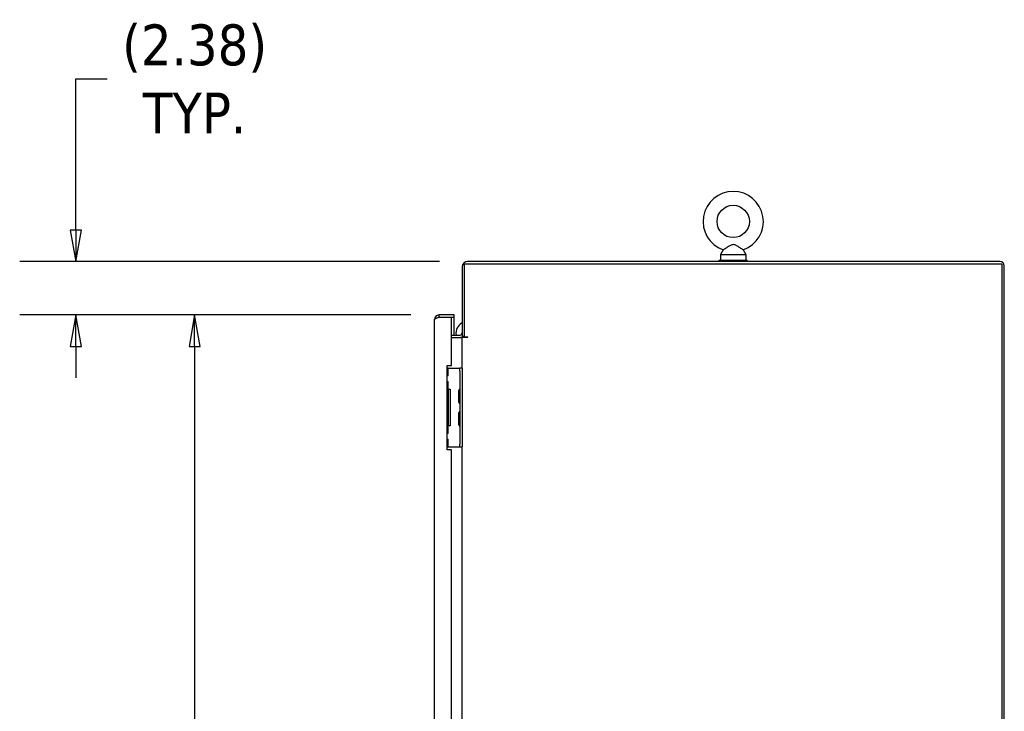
# Model space of a CAD drawing. Extents: x 785 to 1232, y 18 to 306.
# Tile 186 of 232: x 971 to 1015, y 214 to 245. Entities that reach past the tile are written whole.
import ezdxf

# ---------------------------------------------------------------- set-up
doc = ezdxf.new("R2010")
doc.units = 0
doc.header["$LTSCALE"] = 4
doc.header["$MEASUREMENT"] = 0
doc.layers.get('0').update_dxf_attribs({"linetype": 'CONTINUOUS'})
doc.layers.get('DEFPOINTS').update_dxf_attribs({"linetype": 'CONTINUOUS'})
doc.styles.add('ROMANS', font='romans.shx')
doc.dimstyles.new('Default (ANSI)', dxfattribs={"dimscale": 20, "dimtxt": 0.07, "dimasz": 0.07, "dimexe": 0.125, "dimexo": 0.0625, "dimgap": 0.031496, "dimtad": 0, "dimtih": 1, "dimtoh": 1, "dimrnd": 1e-08, "dimzin": 0, "dimdsep": 46, "dimtxsty": 'ROMANS', "dimblk": 'Filled-1', "dimcen": 0.09, "dimdle": 0.393701, "dimclrd": 256, "dimclre": 256, "dimclrt": 256, "dimadec": 0, "dimazin": 0, "dimtfac": 0.928571, "dimtofl": 0, "dimtmove": 0, "dimatfit": 3, "dimfxl": 1, "dimtolj": 1, "dimtzin": 0, "dimlwd": -1, "dimlwe": -1, "dimarcsym": 0})

# ---------------------------------------------------------------- blocks, each defined once
blk = doc.blocks.new('Filled-1')
at = {"color": 0}
for p, q in [((0, 0), (-1, 0.179)), ((-1, 0.179), (-1, -0.179)), ((-1, 0), (0, 0)), ((-1, -0.179), (0, 0))]:
    blk.add_line(p, q, dxfattribs=at)
at = {"color": 0, "flags": 128}
blk.add_lwpolyline([(-1, -0.179), (0, 0), (-1, 0.179), (-1, -0.179)], dxfattribs=at)
at = {"color": 0}
blk.add_solid([(-1, -0.179), (0, 0), (-1, 0.179), (-1, -0.179)], dxfattribs=at)
blk = doc.blocks.new('*D30')
at = {"transparency": 16777216}
for p, q in [((988.429, 232.09), (976.303, 232.09)), ((978.803, 230.69), (978.803, 197.631)), ((978.803, 152.115), (978.803, 185.174)), ((988.429, 150.715), (976.303, 150.715))]:
    blk.add_line(p, q, dxfattribs=at)
at = {"layer": 'DEFPOINTS', "color": 0, "transparency": 16777216}
for p in [(978.803, 232.09), (989.679, 232.09), (989.679, 150.715)]:
    blk.add_point(p, dxfattribs=at)
at = {"transparency": 16777216, "xscale": 1.400000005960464, "yscale": 1.400000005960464, "zscale": 1.400000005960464}
for p, rotation in [((978.803, 232.09), 90), ((978.803, 150.715), 270)]:
    blk.add_blockref('Filled-1', p, dxfattribs=dict(at, rotation=rotation))
at = {"transparency": 16777216, "insert": (978.803, 191.403), "char_height": 1.4, "attachment_point": 5, "style": 'ROMANS'}
blk.add_mtext('\\A1;\\fTahoma|b0|i0;\\H1.8200;81.38\\P\\fTahoma|b0|i0;\\H1.8200;DOOR\\P\\fTahoma|b0|i0;\\H1.8200;HEIGHT\\P\\fTahoma|b0|i0;\\H1.8200;(2 PL.)', dxfattribs=at)
blk = doc.blocks.new('*D31')
at = {"transparency": 16777216}
for p, q in [((973.518, 235.865), (973.518, 242.592)), ((973.518, 242.592), (974.918, 242.592)), ((989.7, 234.465), (971.018, 234.465)), ((988.429, 232.09), (971.018, 232.09)), ((973.518, 230.69), (973.518, 229.29))]:
    blk.add_line(p, q, dxfattribs=at)
at = {"layer": 'DEFPOINTS', "color": 0, "transparency": 16777216}
for p in [(990.95, 234.465), (973.518, 232.09), (989.679, 232.09)]:
    blk.add_point(p, dxfattribs=at)
at = {"transparency": 16777216, "xscale": 1.400000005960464, "yscale": 1.400000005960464, "zscale": 1.400000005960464}
for p, rotation in [((973.518, 234.465), 270), ((973.518, 232.09), 90)]:
    blk.add_blockref('Filled-1', p, dxfattribs=dict(at, rotation=rotation))
at = {"transparency": 16777216, "insert": (978.803, 242.592), "char_height": 1.4, "attachment_point": 5, "style": 'ROMANS'}
blk.add_mtext('\\A1;\\fTahoma|b0|i0;\\H1.8200;(2.38)\\P\\fTahoma|b0|i0;\\H1.8200;TYP.', dxfattribs=at)

msp = doc.modelspace()

# ---------------------------------------------------------------- linework, layer by layer
for p, q in [((1002.325, 234.983), (1002.208, 234.778)), ((1003.211, 234.983), (1003.328, 234.778)), ((1014.633, 234.465), (990.95, 234.465)), ((1002.143, 234.528), (1003.393, 234.528)), ((1002.143, 234.465), (1002.143, 234.528)), ((1002.208, 234.778), (1003.328, 234.778)), ((1002.208, 234.778), (1002.208, 234.528)), ((1003.328, 234.778), (1003.328, 234.528)), ((1003.393, 234.465), (1003.393, 234.528)), ((990.706, 234.22), (990.706, 231.142)), ((990.81, 231.106), (990.81, 234.361)), ((990.81, 234.361), (1014.727, 234.361)), ((1014.727, 234.361), (1014.727, 144.444)), ((1014.831, 144.444), (1014.831, 234.267)), ((989.481, 150.913), (989.481, 231.892)), ((990.356, 232.09), (989.679, 232.09)), ((989.679, 231.986), (989.679, 232.09)), ((989.679, 231.986), (990.356, 231.986)), ((989.679, 231.985), (990.231, 231.985)), ((990.231, 229.84), (990.231, 231.985)), ((990.231, 231.985), (990.356, 231.985)), ((990.356, 231.986), (990.356, 232.09)), ((990.356, 231.194), (990.356, 231.985)), ((990.231, 231.194), (990.612, 231.194)), ((990.231, 231.09), (990.612, 231.09)), ((990.612, 231.09), (990.706, 231.09)), ((990.706, 231.142), (990.81, 231.142)), ((990.706, 229.715), (990.706, 231.09)), ((990.95, 231.09), (990.706, 231.09)), ((990.81, 231.106), (990.95, 231.106)), ((990.044, 229.84), (990.231, 229.84)), ((990.044, 226.09), (990.044, 229.84)), ((990.079, 229.715), (990.044, 229.715)), ((990.079, 229.715), (990.539, 229.715)), ((990.079, 229.371), (990.079, 229.715)), ((990.539, 229.715), (990.602, 229.715)), ((990.602, 229.59), (990.602, 229.715)), ((990.706, 229.715), (990.602, 229.715)), ((990.602, 229.59), (990.602, 226.34)), ((990.706, 229.715), (990.706, 229.59)), ((990.706, 229.59), (990.706, 226.34)), ((990.079, 229.371), (990.044, 229.371)), ((990.044, 229.121), (990.079, 229.121)), ((990.079, 228.778), (990.044, 228.778)), ((990.095, 228.746), (990.044, 228.746)), ((990.079, 228.778), (990.079, 229.121)), ((990.079, 228.778), (990.174, 228.778)), ((990.095, 227.184), (990.095, 228.746)), ((990.174, 228.778), (990.174, 227.153)), ((990.549, 228.697), (990.549, 228.233)), ((990.549, 227.697), (990.549, 227.233)), ((990.044, 227.184), (990.095, 227.184)), ((990.044, 227.153), (990.079, 227.153)), ((990.174, 227.153), (990.079, 227.153)), ((990.079, 226.809), (990.079, 227.153)), ((990.079, 226.809), (990.044, 226.809)), ((990.044, 226.559), (990.079, 226.559)), ((990.079, 226.215), (990.079, 226.559)), ((990.044, 226.215), (990.079, 226.215)), ((990.231, 226.09), (990.044, 226.09)), ((990.079, 226.215), (990.539, 226.215)), ((990.231, 211.559), (990.231, 226.09)), ((990.539, 226.215), (990.602, 226.215)), ((990.602, 226.215), (990.602, 226.34)), ((990.602, 226.215), (990.706, 226.215)), ((990.706, 226.34), (990.706, 226.215)), ((990.706, 211.434), (990.706, 226.215))]:
    msp.add_line(p, q)
msp.add_circle((1002.768, 236.248), 0.72)
for centre, radius, start, end in [((1002.768, 236.248), 1.34, 289.3173, 250.6827), ((990.95, 234.22), 0.245, 90, 180), ((1014.633, 234.267), 0.198, 0, 90), ((990.932, 231.29), 0.5, 116.944, 191.1022), ((990.612, 231.288), 0.0937, 270, 0), ((990.612, 231.288), 0.198, 270, 312.52), ((990.95, 231.098), 0.00781, 270, 90), ((990.581, 228.697), 0.0312, 176.0521, 180), ((990.669, 228.691), 0.12, 130.7848, 176.0521), ((990.57, 228.805), 0.0312, 310.7848, 0), ((990.581, 228.233), 0.0312, 180, 183.9479), ((990.669, 228.239), 0.12, 183.9479, 229.2152), ((990.57, 228.125), 0.0312, 0, 49.2152), ((990.581, 227.697), 0.0312, 176.0521, 180), ((990.669, 227.691), 0.12, 130.7848, 176.0521), ((990.57, 227.805), 0.0312, 310.7848, 0), ((990.581, 227.233), 0.0312, 180, 183.9479), ((990.669, 227.239), 0.12, 183.9479, 229.2152), ((990.57, 227.125), 0.0312, 0, 49.2152)]:
    msp.add_arc(centre, radius, start, end)
for points, knots in [([(1002.768, 235.218), (1002.747, 235.218), (1002.725, 235.214), (1002.664, 235.192), (1002.626, 235.172), (1002.539, 235.12), (1002.493, 235.09), (1002.421, 235.044), (1002.393, 235.026), (1002.353, 235.001), (1002.34, 234.992), (1002.327, 234.984), (1002.325, 234.983), (1002.325, 234.983)], [0, 0, 0, 0, 0.062924, 0.062924, 0.1490706, 0.1490706, 0.2561051, 0.2561051, 0.336116, 0.336116, 0.4032822, 0.4032822, 0.4447725, 0.4447725, 0.4447725, 0.4447725]), ([(1003.211, 234.983), (1003.211, 234.983), (1003.211, 234.983), (1003.21, 234.984), (1003.205, 234.987), (1003.183, 235.001), (1003.167, 235.011), (1003.126, 235.037), (1003.099, 235.054), (1003.034, 235.096), (1002.994, 235.122), (1002.903, 235.176), (1002.854, 235.203), (1002.794, 235.216), (1002.781, 235.218), (1002.768, 235.218)], [1.4343148, 1.4343148, 1.4343148, 1.4343148, 1.4398265, 1.4398265, 1.5142017, 1.5142017, 1.5926848, 1.5926848, 1.6852455, 1.6852455, 1.8026878, 1.8026878, 1.9462224, 1.9462224, 1.9858069, 1.9858069, 1.9858069, 1.9858069]), ([(989.679, 232.09), (989.617, 232.09), (989.556, 232.059), (989.52, 232.01), (989.495, 231.976), (989.481, 231.934), (989.481, 231.892)], [0, 0, 0, 0, 0.935327, 0.935327, 0.935327, 1.570796, 1.570796, 1.570796, 1.570796]), ([(989.481, 231.892), (989.481, 231.911), (989.512, 231.929), (989.562, 231.948), (989.595, 231.96), (989.637, 231.973), (989.679, 231.985)], [0, 0, 0, 0, 0.935327, 0.935327, 0.935327, 1.570796, 1.570796, 1.570796, 1.570796]), ([(989.625, 231.969), (989.629, 231.972), (989.634, 231.975), (989.639, 231.977), (989.651, 231.983), (989.665, 231.986), (989.679, 231.986)], [0.957768, 0.957768, 0.957768, 0.957768, 1.1271971, 1.1271971, 1.1271971, 1.5707963, 1.5707963, 1.5707963, 1.5707963])]:
    msp.add_open_spline(points, degree=3, knots=knots)

# ---------------------------------------------------------------- dimensions: what is measured, and where the dimension line sits
for base, p1, angle, text, picture, middle in [((973.518484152, 232.090037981), (990.950159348, 234.465037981), 90, '\\fTahoma|b0|i0;\\H1.8200;(<>)\\P\\fTahoma|b0|i0;\\H1.8200;TYP.', '*D31', (978.803381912, 242.592269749)), ((978.803381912, 232.090037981), (989.679034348, 150.715037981), 270, '\\fTahoma|b0|i0;\\H1.8200;<>\\P\\fTahoma|b0|i0;\\H1.8200;DOOR\\P\\fTahoma|b0|i0;\\H1.8200;HEIGHT\\P\\fTahoma|b0|i0;\\H1.8200;(2 PL.)', '*D30', (978.803381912, 191.402537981))]:
    dim = msp.add_linear_dim(base=base, p1=p1, p2=(989.679034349, 232.090037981), angle=angle, text=text, dimstyle='Default (ANSI)', override={"dimgap": 0.031496, "dimdec": 2, "dimtol": 0, "dimlim": 0, "dimtp": 0, "dimtm": 0, "dimtdec": 2, "dimatfit": 1})
    dim.commit()
    dim.dimension.update_dxf_attribs({"geometry": picture, "text_midpoint": middle, "dimtype": 160})

doc.saveas('drawing.dxf')
